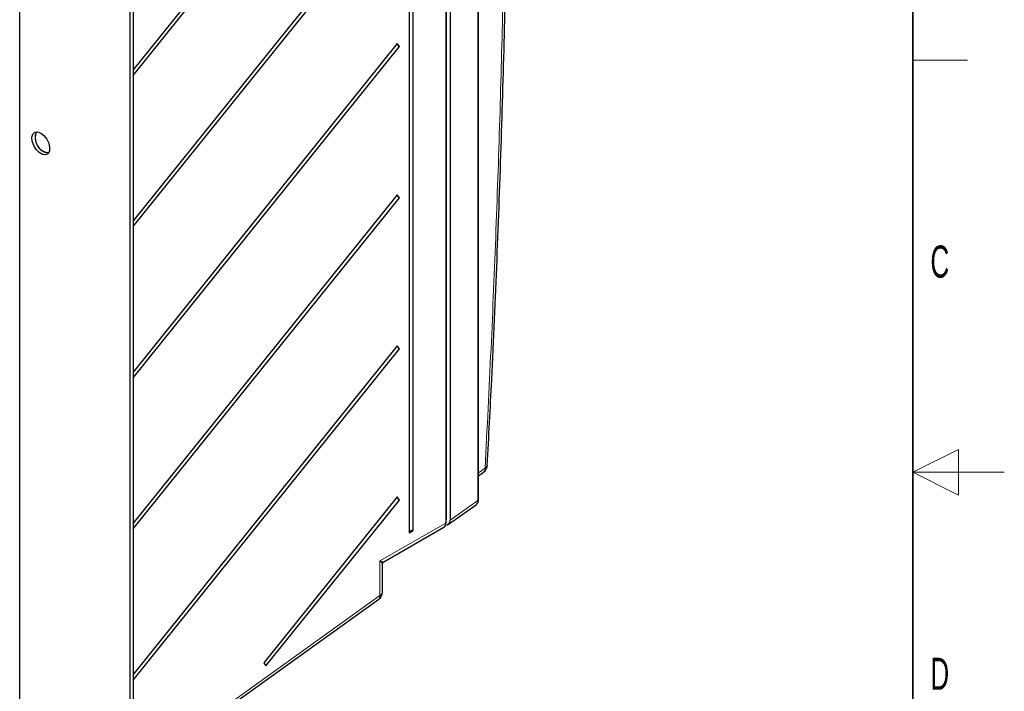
# Paper-space layout 'Blatt2' of a CAD drawing. Header units: millimetres. Extents: x 5 to 418, y 2 to 292.
# Tile 55 of 64: x 311 to 418, y 123 to 197. Entities that reach past the tile are written whole.
import ezdxf

# ---------------------------------------------------------------- set-up
doc = ezdxf.new("R2010")
doc.units = ezdxf.units.MM
doc.layers.add('SLD-0', color=7, linetype='Continuous')
doc.styles.add('SLDTEXTSTYLE0', font='TXT', dxfattribs={"width": 0.605})

psp = doc.layouts.new('Blatt2')

# ---------------------------------------------------------------- linework, layer by layer
at = {"color": 7, "linetype": 'Continuous', "lineweight": 18}
for p, q in [((360.54, 144.15), (360.54, 231.72)), ((360.6, 147.19), (361.33, 147.7)), ((357.51, 142.02), (360.54, 144.15)), ((357.03, 142.2), (357.13, 142.27)), ((349.85, 137.57), (357.03, 141.71)), ((349.85, 133.8), (349.85, 137.57)), ((328.75, 118.66), (349.85, 133.8))]:
    psp.add_line(p, q, dxfattribs=at)
at = {"color": 7, "linetype": 'Continuous', "lineweight": 25}
for p, q in [((360.6, 144.24), (360.6, 231.82)), ((357.13, 142.27), (357.13, 230)), ((357.03, 229.49), (357.03, 141.71)), ((357.51, 229.78), (357.51, 142.02)), ((353.03, 225.96), (353.03, 140.63)), ((353.49, 140.9), (353.49, 226.23)), ((348.99, 223.63), (322.91, 191.18)), ((322.91, 190.57), (349.22, 223.3)), ((322.55, 220.41), (322.55, 73.44)), ((322.91, 220.62), (322.91, 73.64)), ((310.53, 211.84), (310.53, 95.89)), ((351.74, 210.55), (322.91, 174.68)), ((322.91, 174.07), (351.97, 210.22)), ((351.74, 194.05), (322.91, 158.18)), ((322.91, 157.57), (351.97, 193.72)), ((351.97, 193.72), (351.74, 194.05)), ((351.74, 177.55), (322.91, 141.68)), ((351.97, 177.22), (351.74, 177.55)), ((322.91, 141.07), (351.97, 177.22)), ((351.74, 161.05), (322.91, 125.18)), ((322.91, 124.57), (351.97, 160.72)), ((351.97, 160.72), (351.74, 161.05)), ((360.6, 146.87), (361.16, 147.27)), ((361.58, 148.02), (361.58, 148.03)), ((351.74, 144.55), (337.17, 126.43)), ((337.4, 126.1), (351.97, 144.22)), ((351.97, 144.22), (351.74, 144.55)), ((357.33, 141.57), (360.36, 143.71)), ((357.03, 142.03), (357.03, 142.03)), ((350.27, 137.47), (356.82, 141.26)), ((353.03, 140.63), (353.49, 140.9)), ((350.14, 134.21), (350.14, 137.26)), ((328.63, 118.25), (349.72, 133.4)), ((337.17, 126.43), (337.4, 126.1))]:
    psp.add_line(p, q, dxfattribs=at)
at = {"color": 7, "linetype": 'Continuous', "lineweight": 25, "flags": 128}
for points in [[(312.83, 184.28), (313.18, 184), (313.49, 183.61), (313.7, 183.16), (313.8, 182.7), (313.77, 182.31), (313.61, 182.03), (313.34, 181.91), (313.01, 181.95), (312.65, 182.16), (312.32, 182.5), (312.06, 182.93), (311.9, 183.39), (311.86, 183.82), (311.96, 184.16), (312.18, 184.37), (312.48, 184.41), (312.83, 184.28)], [(313.67, 182.11), (313.54, 182.11), (313.19, 182.24)]]:
    psp.add_lwpolyline(points, dxfattribs=at)
at = {"color": 7, "linetype": 'Continuous', "lineweight": 25}
for centre, radius, start, end in [((352.25, 194.18), 0.539, 195.7913, 238.8562), ((313.98, 183.8), 1.75, 159.5081, 242.839), ((313.92, 183.79), 1.7, 158.5137, 261.4809), ((352.25, 177.68), 0.539, 195.7931, 238.8545), ((352.25, 161.18), 0.539, 195.7918, 238.8557), ((360.58, 148.09), 1, 305.1842, 356.9345), ((352.25, 144.68), 0.539, 195.7916, 238.856), ((356.89, 142.24), 0.247, 303.9647, 6.3974), ((353.44, 140.46), 0.446, 83.4696, 156.5251), ((356.56, 141.65), 0.474, 303.6439, 7.6679), ((349.14, 134.21), 1, 305.6826, 0)]:
    psp.add_arc(centre, radius, start, end, dxfattribs=at)
at = {"color": 7, "linetype": 'Continuous', "lineweight": 18}
for centre, radius, start, end in [((360.86, 147.64), 0.476, 309.7526, 7.904), ((361.15, 148.1), 0.436, 293.603, 349.6568), ((360.48, 144.25), 0.12, 297.4707, 355.2879), ((349.44, 133.71), 0.415, 312.363, 13.5638), ((349.64, 134.26), 0.503, 294.3753, 354.3047)]:
    psp.add_arc(centre, radius, start, end, dxfattribs=at)
at = {"color": 7, "linetype": 'Continuous', "lineweight": 25}
for centre, major_axis, ratio, start_param, end_param in [((359.82, 144.55), (-0.52, 0.856), 0.576395, 3.180808, 3.912696), ((356.8, 142.43), (-0.501, 0.868), 0.575802, 2.641984, 3.925702), ((349.14, 137.98), (1.13, -0.5), 0.094385, 5.428755, 6.223709)]:
    psp.add_ellipse(centre, major_axis=major_axis, ratio=ratio, start_param=start_param, end_param=end_param, dxfattribs=at)
at = {"color": 7, "linetype": 'Continuous', "lineweight": 18}
psp.add_ellipse((349.14, 137.98), major_axis=(0.998, -0.73), ratio=0.094522, start_param=0.065971, end_param=0.854452, dxfattribs=at)
psp.add_open_spline([(361.33, 147.7), (361.55, 152.05), (362, 160.74), (362.53, 173.7), (362.98, 186.61), (363.19, 195.17), (363.3, 199.45)], degree=3, knots=[0, 0, 0, 0, 0.249937, 0.4999, 0.749937, 1, 1, 1, 1], dxfattribs=at)
at = {"color": 7, "linetype": 'Continuous', "lineweight": 25}
for points, knots in [([(361.57, 148.02), (361.73, 151.13), (362.13, 158.64), (362.65, 170.49), (363.12, 183.56), (363.41, 193.34), (363.52, 198.73), (363.54, 199.81)], [0, 0, 0, 0, 0.1783499, 0.4312432, 0.6840919, 0.9368577, 1, 1, 1, 1]), ([(360.38, 143.74), (360.42, 143.78), (360.53, 143.87), (360.59, 144.05), (360.6, 144.19), (360.6, 144.24)], [0, 0, 0, 0, 0.314643, 0.724585, 1, 1, 1, 1]), ([(350.15, 137.27), (350.14, 137.27), (350.14, 137.31), (350.17, 137.38), (350.21, 137.44), (350.25, 137.46), (350.25, 137.46)], [0, 0, 0, 0, 0.120286, 0.500741, 0.900732, 1, 1, 1, 1])]:
    psp.add_open_spline(points, degree=3, knots=knots, dxfattribs=at)
at = {"layer": 'SLD-0', "lineweight": 35}
psp.add_line((408, 12), (408, 282.5), dxfattribs=at)
at = {"layer": 'SLD-0', "lineweight": 18}
for p, q in [((408, 192.25), (414, 192.25)), ((413, 149.75), (408, 147.25)), ((413, 144.75), (413, 149.75)), ((418, 147.25), (408, 147.25)), ((408, 147.25), (413, 144.75))]:
    psp.add_line(p, q, dxfattribs=at)

# ---------------------------------------------------------------- texts
at = {"layer": 'SLD-0', "char_height": 3.5, "attachment_point": 2, "style": 'SLDTEXTSTYLE0'}
for s, insert in [('C', (410.96, 172)), ('D', (410.96, 127))]:
    psp.add_mtext(s, dxfattribs=dict(at, insert=insert))

doc.saveas('drawing.dxf')
